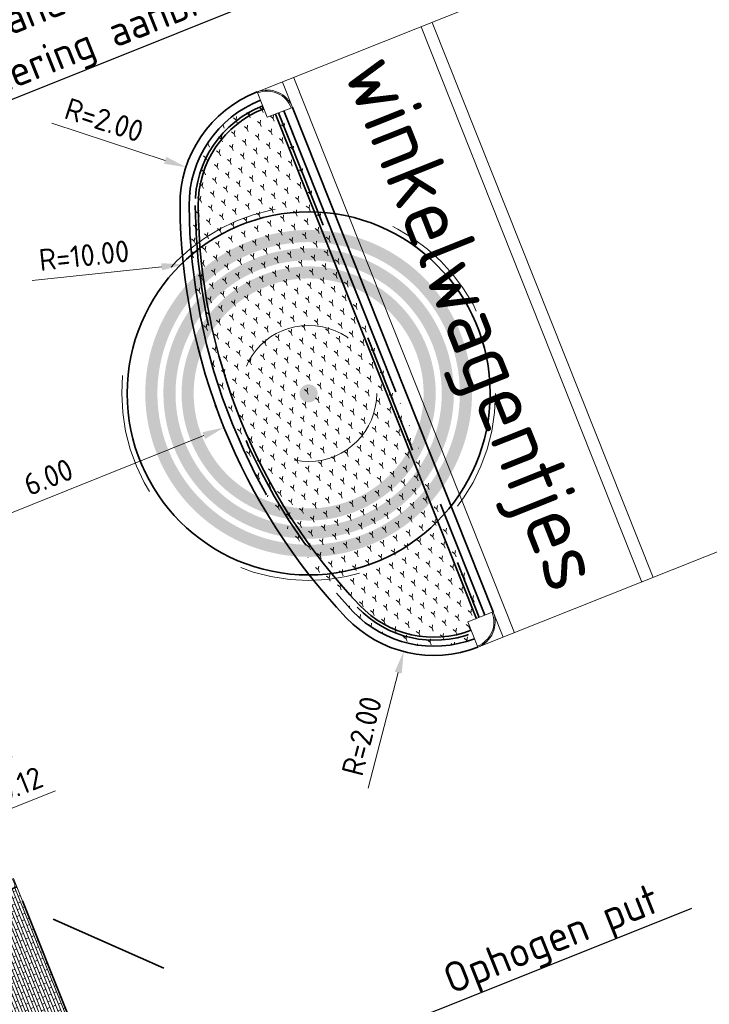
# Model space of a CAD drawing. Header units: metres. Extents: x 126075 to 126745, y 502461 to 502767.
# Tile 18 of 94: x 126568 to 126579, y 502492 to 502508. Entities that reach past the tile are written whole.
import ezdxf
from ezdxf import colors
from ezdxf.entities.mleader import LeaderData, LeaderLine
from ezdxf.enums import TextEntityAlignment as Align
from ezdxf.math import Vec2, Vec3

# ---------------------------------------------------------------- set-up
doc = ezdxf.new("R2010")
doc.units = ezdxf.units.M
doc.header["$PDSIZE"] = 1
for name, pattern in [('NLCS-HIDDEN', [4, 2, -2]), ('VH-TROTTOIRBAND-SO', [15, 5, -2, 2, -2, 2, -2]), ('ZZ-HIDDEN-SO', [4, 2, -2])]:
    doc.linetypes.add(name, pattern=pattern)
doc.layers.get('0').update_dxf_attribs({"linetype": 'CONTINUOUS'})
doc.layers.get('DEFPOINTS').update_dxf_attribs({"linetype": 'CONTINUOUS'})
doc.layers.add('N-GV-GR-BOOM-BESCHERMDEWORTELRUIMTE-GN', color=7, linetype='NLCS-HIDDEN', lineweight=0, plot=False)
doc.layers.add('N-GV-GR-BOOM_SOORT-V', color=7, linetype='CONTINUOUS', lineweight=18, true_color=0x025a01)
for name, color, linetype, lineweight in [('N-WE-GR-BEPLANTING-A-200', 92, 'CONTINUOUS', 18), ('N-WE-GR-BOOM-S', 90, 'CONTINUOUS', 25), ('N-WE-VH-CONSTRUCTIELIJN-G', 7, 'CONTINUOUS', 18), ('N-WE-VH-KANTOPSLUITING_BETONRUG-G', 7, 'ZZ-HIDDEN-SO', 35), ('N-WE-VH-KANTOPSLUITING_ELEMENT_INRIT_130 150-S', 40, 'CONTINUOUS', 25), ('N-WE-VH-KANTOPSLUITING_TROTTOIRBAND_130X150_250-G', 210, 'VH-TROTTOIRBAND-SO', 35), ('N-WE-VH-KANTOPSLUITING_TROTTOIRBAND_130X150_250_HOEKBLOK-S', 210, 'CONTINUOUS', 25), ('N-WE-VH-KANTOPSLUITING_TROTTOIRBAND_130X150_250_INRITPERRONBAND-S', 210, 'CONTINUOUS', 25), ('N-WE-VH-KANTOPSLUITING_VOORKANTBAND-G', 50, 'CONTINUOUS', 35), ('N-WE-VH-KANTOPSLUITING_WORTELSCHERM-G', 90, 'BV-BEVER-SO', 35), ('N-WE-VH-MATERIAALGRENS-G', 7, 'ZZ-HIDDEN-SO', 35), ('N-WE-VH-OPENVERHARDING_BETONSTRAATSTEEN_WAALFORMAAT-A', 252, 'CONTINUOUS', 18), ('N-WE-VH-OPENVERHARDING_TEGEL-S', 90, 'CONTINUOUS', 25), ('N-XX-GR-BOOM-T25', 7, 'CONTINUOUS', 25), ('X-XX-AL-M', 7, 'CONTINUOUS', 18), ('X-XX-AL-T25', 7, 'CONTINUOUS', 25), ('X-XX-AL-T50', 130, 'CONTINUOUS', 50)]:
    doc.layers.add(name, color=color, linetype=linetype, lineweight=lineweight)
doc.styles.add('NLCS-ISO-M200-T18', font='NLCS-ISO.ttf', dxfattribs={"height": 0.36})
doc.styles.add('NLCS-ISO-M200-T25', font='NLCS-ISO.ttf', dxfattribs={"height": 0.5})
doc.styles.add('NLCS-ISO-M200-T50', font='NLCS-ISO.ttf', dxfattribs={"height": 1})
doc.linetypes.add('BV-BEVER-SO', pattern='A,0.5,[17,NLCS.SHX,S=1,R=0,X=0,Y=0],-1,[17,NLCS.SHX,S=1,R=0,X=0,Y=0],-1,0.5', length=3)
doc.dimstyles.new('NLCS-M200-T18-PIJL_L2_H1', dxfattribs={"dimscale": 0.2, "dimtxt": 2.5, "dimasz": 1.8, "dimexe": 2, "dimexo": 2, "dimgap": 0.7, "dimtad": 1, "dimzin": 0, "dimdsep": 46, "dimtxsty": 'NLCS-ISO-M200-T18', "dimcen": 0, "dimdle": 2, "dimclrd": 256, "dimclre": 256, "dimclrt": 10, "dimadec": 1, "dimazin": 0, "dimtfac": 1, "dimtdec": 3, "dimtofl": 0, "dimtmove": 0, "dimatfit": 3, "dimfxl": 2, "dimfxlon": 1, "dimtfillclr": 256, "dimtolj": 1, "dimtzin": 0, "dimlwd": -1, "dimlwe": -1, "dimarcsym": 0})

# ---------------------------------------------------------------- blocks, each defined once
blk = doc.blocks.new('*D290')
at = {"layer": 'DEFPOINTS', "color": 0, "transparency": 16777216}
for p in [(126566.806, 502495.717), (126566.917, 502495.761), (126566.918, 502495.761)]:
    blk.add_point(p, dxfattribs=at)
at = {"layer": 'X-XX-AL-M', "transparency": 16777216}
for p, q in [((126566.806, 502495.717), (126566.658, 502496.089)), ((126567.252, 502495.894), (126567.587, 502496.027)), ((126566.806, 502495.717), (126566.918, 502495.761)), ((126566.862, 502495.739), (126567.374, 502495.093)), ((126566.918, 502495.761), (126567.065, 502495.39)), ((126566.472, 502495.584), (126566.137, 502495.451)), ((126567.374, 502495.093), (126568.303, 502495.462))]:
    blk.add_line(p, q, dxfattribs=at)
for points in [[(126567.23, 502495.95), (126567.274, 502495.839), (126566.918, 502495.761)], [(126566.45, 502495.64), (126566.494, 502495.528), (126566.806, 502495.717)]]:
    blk.add_solid(points, dxfattribs=at)
at = {"layer": 'X-XX-AL-M', "color": 10, "transparency": 16777216, "insert": (126567.72, 502495.575), "char_height": 0.36, "attachment_point": 5, "rotation": 21.6964, "style": 'NLCS-ISO-M200-T18'}
blk.add_mtext('\\A1;0.12', dxfattribs=at)
blk = doc.blocks.new('*D291')
at = {"layer": 'DEFPOINTS', "color": 0, "transparency": 16777216}
for p in [(126571.088, 502501.468), (126565.519, 502499.236), (126565.519, 502499.236)]:
    blk.add_point(p, dxfattribs=at)
at = {"layer": 'X-XX-AL-M', "transparency": 16777216}
for p, q in [((126571.088, 502501.468), (126570.94, 502501.84)), ((126570.754, 502501.335), (126565.853, 502499.37)), ((126565.519, 502499.236), (126565.371, 502499.608))]:
    blk.add_line(p, q, dxfattribs=at)
for points in [[(126570.732, 502501.39), (126570.777, 502501.279), (126571.088, 502501.468)], [(126565.831, 502499.426), (126565.876, 502499.315), (126565.519, 502499.236)]]:
    blk.add_solid(points, dxfattribs=at)
at = {"layer": 'X-XX-AL-M', "color": 10, "transparency": 16777216, "insert": (126568.185, 502500.65), "char_height": 0.36, "attachment_point": 5, "rotation": 21.8406, "style": 'NLCS-ISO-M200-T18'}
blk.add_mtext('\\A1;6.00', dxfattribs=at)
blk = doc.blocks.new('*D292')
at = {"layer": 'DEFPOINTS', "color": 0, "transparency": 16777216}
for p in [(126570.46, 502505.771), (126572.361, 502505.15)]:
    blk.add_point(p, dxfattribs=at)
at = {"layer": 'X-XX-AL-M', "transparency": 16777216}
blk.add_line((126568.244, 502506.495), (126570.118, 502505.883), dxfattribs=at)
blk.add_solid([(126570.137, 502505.94), (126570.099, 502505.826), (126570.46, 502505.771)], dxfattribs=at)
at = {"layer": 'X-XX-AL-M', "color": 10, "transparency": 16777216, "insert": (126569.109, 502506.549), "char_height": 0.36, "attachment_point": 5, "rotation": 341.912, "style": 'NLCS-ISO-M200-T18'}
blk.add_mtext('\\A1;R=2.00', dxfattribs=at)
blk = doc.blocks.new('*D293')
at = {"layer": 'DEFPOINTS', "color": 0, "transparency": 16777216}
for p in [(126574.561, 502499.703), (126574.059, 502497.767)]:
    blk.add_point(p, dxfattribs=at)
at = {"layer": 'X-XX-AL-M', "transparency": 16777216}
blk.add_line((126573.474, 502495.509), (126573.969, 502497.418), dxfattribs=at)
blk.add_solid([(126573.911, 502497.433), (126574.027, 502497.403), (126574.059, 502497.767)], dxfattribs=at)
at = {"layer": 'X-XX-AL-M', "color": 10, "transparency": 16777216, "insert": (126573.366, 502496.37), "char_height": 0.36, "attachment_point": 5, "rotation": 75.4752, "style": 'NLCS-ISO-M200-T18'}
blk.add_mtext('\\A1;R=2.00', dxfattribs=at)
blk = doc.blocks.new('*D294')
at = {"layer": 'DEFPOINTS', "color": 0, "transparency": 16777216}
for p in [(126580.361, 502505.212), (126570.416, 502504.162)]:
    blk.add_point(p, dxfattribs=at)
at = {"layer": 'X-XX-AL-M', "transparency": 16777216}
blk.add_line((126567.918, 502503.898), (126570.058, 502504.124), dxfattribs=at)
blk.add_solid([(126570.052, 502504.184), (126570.065, 502504.065), (126570.416, 502504.162)], dxfattribs=at)
at = {"layer": 'X-XX-AL-M', "color": 10, "transparency": 16777216, "insert": (126568.776, 502504.311), "char_height": 0.36, "attachment_point": 5, "rotation": 6.0269, "style": 'NLCS-ISO-M200-T18'}
blk.add_mtext('\\A1;R=10.00', dxfattribs=at)
blk = doc.blocks.new('SVH-TROTTOIRBAND HOEKBLOK_130 150X250_R450_H90UITW_HD-MM')
at = {"linetype": 'Continuous', "lineweight": 0}
for q in [(450, 450), (0, 0)]:
    blk.add_line((0, 450), q, dxfattribs=at)
for radius in [450, 430]:
    blk.add_arc((0, 450), radius, 270, 0, dxfattribs=at)
blk = doc.blocks.new('SVH-TROTTOIRBAND INRITPERRONBAND_130 150X250_RECHTS_L750_VB-MM')
at = {"linetype": 'Continuous', "lineweight": 0}
blk.add_line((0, 20), (-100, 20), dxfattribs=at)
blk.add_lwpolyline([(-150, 0), (-150, 750), (0, 750), (0, 0)], close=True, dxfattribs=at)
blk.add_arc((-100, 70), 50, 180, 270, dxfattribs=at)
blk = doc.blocks.new('SVH-TROTTOIRBAND INRITPERRONBAND_130 150X250_LINKS_L750_VB-MM')
at = {"linetype": 'Continuous', "lineweight": 0}
blk.add_line((0, 20), (100, 20), dxfattribs=at)
blk.add_lwpolyline([(150, 0), (150, 750), (0, 750), (0, 0)], close=True, dxfattribs=at)
blk.add_arc((100, 70), 50, 270, 0, dxfattribs=at)
blk = doc.blocks.new('SVH-TEGEL_300X150X80')
at = {"flags": 128}
blk.add_lwpolyline([(0, 0), (0, 0.3), (-0.15, 0.3), (-0.15, 0)], close=True, dxfattribs=at)
blk = doc.blocks.new('*U358')
at = {"layer": 'N-WE-VH-OPENVERHARDING_BETONSTRAATSTEEN_WAALFORMAAT-A'}
h = blk.add_hatch(dxfattribs=at)
h.set_pattern_fill('AVH-BSS_WAALFORMAAT_HALFST', color=256, angle=90, pattern_type=2)
h.set_pattern_definition([(180, (1.05, 1e-16), (-6e-18, -0.05), []), (90, (1.05, 1e-16), (-0.1, 0.05), [0.05, -0.05])])
h.paths.add_polyline_path([(2.4, 1.05), (0.15, 1.05), (0.15, 0), (2.4, 0)])
at = {"layer": 'N-WE-VH-CONSTRUCTIELIJN-G'}
blk.add_lwpolyline([(2.4, 1.05), (0.15, 1.05), (0.15, 0), (2.4, 0)], close=True, dxfattribs=at)
at = {"layer": 'N-WE-VH-KANTOPSLUITING_TROTTOIRBAND_130X150_250-G'}
for points in [[(0, 0.75), (0, 0.15)], [(2.55, 0.75), (2.55, 0.15)]]:
    blk.add_lwpolyline(points, dxfattribs=at)
at = {"layer": 'N-WE-VH-KANTOPSLUITING_VOORKANTBAND-G'}
for points in [[(0.15, 0.75), (0.15, 0)], [(2.4, 0.75), (2.4, 0)]]:
    blk.add_lwpolyline(points, dxfattribs=at)
at = {"layer": 'N-WE-VH-MATERIAALGRENS-G'}
for p, q in [((0.15, 1.05), (2.4, 1.05)), ((0.15, 0), (2.4, 0))]:
    blk.add_line(p, q, dxfattribs=at)
at = {"layer": 'N-WE-VH-KANTOPSLUITING_TROTTOIRBAND_130X150_250_INRITPERRONBAND-S', "xscale": 0.001, "yscale": 0.001, "zscale": 0.001}
for name, p in [('SVH-TROTTOIRBAND INRITPERRONBAND_130 150X250_LINKS_L750_VB-MM', (0, 0)), ('SVH-TROTTOIRBAND INRITPERRONBAND_130 150X250_RECHTS_L750_VB-MM', (2.55, 0))]:
    blk.add_blockref(name, p, dxfattribs=at)
at = {"layer": 'N-WE-VH-OPENVERHARDING_TEGEL-S'}
for p in [(0.15, 0.75), (2.55, 0.75)]:
    blk.add_blockref('SVH-TEGEL_300X150X80', p, dxfattribs=at)
blk = doc.blocks.new('N-SGR-BOOM_BOL_3E')
h = blk.add_hatch(color=256)
h.dxf.hatch_style = 1
edge = h.paths.add_edge_path()
edge.add_arc((0, 0), 0.15, 0, 360)
at = {"layer": 'N-GV-GR-BOOM_SOORT-V', "transparency": 33554495}
h = blk.add_hatch(color=256, dxfattribs=at)
h.dxf.hatch_style = 1
h.paths.add_polyline_path([(-2.7, 0, 1), (2.7, 0, 1)])
h.paths.add_polyline_path([(2.5, 0, -1), (-2.5, 0, -1)], flags=16)
h.paths.add_polyline_path([(1.125, 0, -1), (-1.125, 0, -1)], flags=0)
h.paths.add_polyline_path([(-1.125, -1.9), (1.125, -1.9), (1.125, -1.15), (-1.125, -1.15)], flags=8)
h = blk.add_hatch(color=256, dxfattribs=at)
h.dxf.hatch_style = 1
edge = h.paths.add_edge_path(flags=16)
edge.add_arc((0, 0), 2.2, 0, 360)
edge = h.paths.add_edge_path()
edge.add_arc((0, 0), 2.4, 0, 360)
h = blk.add_hatch(color=256, dxfattribs=at)
h.dxf.hatch_style = 1
edge = h.paths.add_edge_path()
edge.add_arc((0, 0), 2.1, 0, 360)
edge = h.paths.add_edge_path(flags=16)
edge.add_arc((0, 0), 1.9, 0, 360)
at = {"lineweight": 35}
blk.add_circle((0, 0), 3, dxfattribs=at)
at = {"layer": 'N-GV-GR-BOOM-BESCHERMDEWORTELRUIMTE-GN'}
for radius in [3.09, 1.125]:
    blk.add_circle((0, 0), radius, dxfattribs=at)
at = {"layer": 'N-XX-GR-BOOM-T25', "style": 'NLCS-ISO-M200-T25'}
blk.add_attdef('SOORT', text='', height=0.5, dxfattribs=at).set_placement((0, -1.525), align=Align.MIDDLE_CENTER)

msp = doc.modelspace()

# ---------------------------------------------------------------- hatches: boundary and pattern name
at = {"layer": 'N-WE-GR-BEPLANTING-A-200', "transparency": 33554559}
h = msp.add_hatch(dxfattribs=at)
h.set_pattern_fill('AGR-BEPLANTING_SOORT_01-SO', color=256, scale=0.2, pattern_type=2)
h.set_pattern_definition([(81.8131, (126553.15677, 502551.854), (-0.18151854, 0.14277374), [0.0577352, -0.1732052]), (141.8131, (126553.15677, 502551.854), (-0.21440496, -0.0858128), [0.0577352, -0.1732052]), (291.8131, (126553.15677, 502551.85401), (0.18151848, -0.14277382), [0.05, -0.35])])
edge = h.paths.add_edge_path()
edge.add_arc((126574.561, 502499.703), 1.85, 223.5242, 291.1615)
edge.add_line((126575.228, 502497.978), (126575.121, 502498.255))
edge.add_line((126575.121, 502498.255), (126575.4, 502498.365))
edge.add_line((126575.4, 502498.365), (126572.082, 502506.704))
edge.add_line((126572.082, 502506.704), (126571.802, 502506.595))
edge.add_line((126571.802, 502506.595), (126571.694, 502506.875))
edge.add_arc((126572.361, 502505.15), 1.85, 111.1617, 180.445)
edge.add_arc((126580.361, 502505.212), 9.85, 180.445, 223.5242)

# ---------------------------------------------------------------- linework, layer by layer
at = {"layer": 'N-WE-VH-CONSTRUCTIELIJN-G', "flags": 128}
for points in [[(126631.048, 502530.652), (126571.64, 502507.015)], [(126575.286, 502497.839), (126634.698, 502521.478)]]:
    msp.add_lwpolyline(points, dxfattribs=at)
at = {"layer": 'N-WE-VH-CONSTRUCTIELIJN-G'}
for points in [[(126574.347, 502508.087), (126577.997, 502498.913)], [(126574.532, 502508.161), (126578.183, 502498.987)], [(126572.241, 502507.249), (126575.891, 502498.075)], [(126572.055, 502507.175), (126575.706, 502498.001)]]:
    msp.add_lwpolyline(points, dxfattribs=at)
at = {"layer": 'N-WE-VH-KANTOPSLUITING_BETONRUG-G'}
msp.add_lwpolyline([(126571.73, 502506.782, 0.311865), (126570.612, 502505.136, 0.190214), (126573.292, 502498.498, 0.304001), (126575.192, 502498.071, 0.304001)], format="xyb", dxfattribs=at)
msp.add_lwpolyline([(126571.988, 502506.668), (126575.307, 502498.328)], dxfattribs=at)
at = {"layer": 'N-WE-VH-KANTOPSLUITING_TROTTOIRBAND_130X150_250-G'}
msp.add_lwpolyline([(126571.694, 502506.875, 0.311865), (126570.512, 502505.136, 0.190214), (126573.219, 502498.429, 0.304001), (126575.228, 502497.978, 0.304001)], format="xyb", dxfattribs=at)
msp.add_lwpolyline([(126572.08, 502506.703), (126575.4, 502498.365)], dxfattribs=at)
at = {"layer": 'N-WE-VH-KANTOPSLUITING_VOORKANTBAND-G', "flags": 128}
msp.add_lwpolyline([(126571.639, 502507.015, 0.311865), (126570.362, 502505.134, 0.190214), (126573.11, 502498.325, 0.304001), (126575.283, 502497.838)], format="xyb", dxfattribs=at)
msp.add_lwpolyline([(126572.22, 502506.757), (126575.54, 502498.42)], dxfattribs=at)
at = {"layer": 'N-WE-VH-KANTOPSLUITING_WORTELSCHERM-G'}
msp.add_lwpolyline([(126571.748, 502506.735, 0.311865), (126570.662, 502505.137, 0.190214), (126573.328, 502498.532, 0.304001), (126575.174, 502498.117, 0.304001)], format="xyb", dxfattribs=at)
msp.add_lwpolyline([(126571.941, 502506.648), (126575.261, 502498.309)], dxfattribs=at)
at = {"layer": 'N-WE-VH-MATERIAALGRENS-G', "flags": 128}
msp.add_lwpolyline([(126573.539, 502489.371), (126575.49, 502490.147), (126567.796, 502493.554)], dxfattribs=at)

# ---------------------------------------------------------------- block references
at = {"layer": 'N-WE-GR-BOOM-S', "rotation": 20.8957044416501}
msp.add_blockref('N-SGR-BOOM_BOL_3E', (126572.488, 502502.031), dxfattribs=at)
at = {"layer": 'N-WE-VH-KANTOPSLUITING_ELEMENT_INRIT_130 150-S', "rotation": 111.840274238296}
msp.add_blockref('*U358', (126568.56, 502491.648), dxfattribs=at)
at = {"layer": 'N-WE-VH-KANTOPSLUITING_TROTTOIRBAND_130X150_250_HOEKBLOK-S', "xscale": -0.001, "yscale": 0.001, "zscale": 0.001}
for p, rotation in [((126571.638, 502507.015), 201.1603230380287), ((126575.54, 502498.42), 111.4309251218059)]:
    msp.add_blockref('SVH-TROTTOIRBAND HOEKBLOK_130 150X250_R450_H90UITW_HD-MM', p, dxfattribs=dict(at, rotation=rotation))

# ---------------------------------------------------------------- texts
at = {"layer": 'X-XX-AL-T50', "insert": (126573.978, 502507.741), "char_height": 1, "attachment_point": 1, "rotation": 291.6964, "style": 'NLCS-ISO-M200-T50'}
msp.add_mtext_dynamic_manual_height_columns('winkelwagentjes', width=0.90457, gutter_width=5, heights=[0], dxfattribs=at)

# ---------------------------------------------------------------- dimensions: what is measured, and where the dimension line sits
at = {"layer": 'X-XX-AL-M'}
for center, mpoint, picture, middle in [((126572.361, 502505.15), (126570.46, 502505.771), '*D292', (126569.109, 502506.549)), ((126580.361, 502505.212), (126570.416, 502504.162), '*D294', (126568.776, 502504.311)), ((126574.561, 502499.703), (126574.059, 502497.767), '*D293', (126573.366, 502496.37))]:
    dim = msp.add_radius_dim(center=center, mpoint=mpoint, dimstyle='NLCS-M200-T18-PIJL_L2_H1', override={"dimpost": 'R=<>'}, dxfattribs=at)
    dim.commit()
    dim.dimension.update_dxf_attribs({"geometry": picture, "text_midpoint": middle})
dim = msp.add_aligned_dim(p1=(126571.088, 502501.468), p2=(126565.519, 502499.236), distance=0, dimstyle='NLCS-M200-T18-PIJL_L2_H1', dxfattribs=at)
dim.commit()
dim.dimension.update_dxf_attribs({"geometry": '*D291', "text_midpoint": (126568.185, 502500.65)})
dim = msp.add_linear_dim(base=(126566.918, 502495.761), p1=(126566.806, 502495.717), p2=(126566.917, 502495.761), angle=201.6964, dimstyle='NLCS-M200-T18-PIJL_L2_H1', override={"dimtmove": 1}, dxfattribs=at)
dim.commit()
dim.dimension.update_dxf_attribs({"geometry": '*D290', "text_midpoint": (126567.386, 502495.442)})

# ---------------------------------------------------------------- leaders
at = {"layer": 'X-XX-AL-T25'}
ml = msp.add_multileader_mtext('Standard', dxfattribs=at)
ml.set_content('Rijwielpadband 40/120 mm, \\Pgele markering aanbrengen', color=256, style='NLCS-ISO-M200-T25')
ml.set_leader_properties(color=256, linetype='ByLayer', lineweight=-1)
ml.build(insert=Vec2(0, 0))
ml.multileader.update_dxf_attribs({"text_left_attachment_type": 5, "text_right_attachment_type": 5, "dogleg_length": 0.5, "arrow_head_size": 0.5})
ctx = ml.context
ctx.base_point, ctx.char_height, ctx.arrow_head_size, ctx.landing_gap_size, ctx.plane_origin, ctx.plane_x_axis, ctx.plane_y_axis = Vec3(126564.788, 502505.775), 0.5, 0.5, 0.18, Vec3(-311748.786, 778909.717), Vec3(0.928401, 0.37158), Vec3(-0.37158, 0.928401)
ctx.left_attachment, ctx.right_attachment = 5, 5
notes = []
notes.append((ctx, [(0, (1, 1, 0), (126564.323, 502505.589), (0.928401, 0.37158), 0.5, [(0, [(126563.768, 502502.063)], 0, [])])]))
ctx.mtext.insert, ctx.mtext.text_direction, ctx.mtext.rotation, ctx.mtext.flow_direction = Vec3(126564.403, 502507.219), Vec3(0.928401, 0.37158), 0.38071, 5
ml = msp.add_multileader_mtext('Standard', dxfattribs=at)
ml.set_content('Ophogen put', color=256, style='NLCS-ISO-M200-T25')
ml.set_leader_properties(color=256, linetype='ByLayer', lineweight=-1)
ml.build(insert=Vec2(0, 0))
ml.multileader.update_dxf_attribs({"text_left_attachment_type": 5, "text_right_attachment_type": 5, "dogleg_length": 0.5, "arrow_head_size": 0.5})
ctx = ml.context
ctx.base_point, ctx.char_height, ctx.arrow_head_size, ctx.landing_gap_size, ctx.plane_x_axis, ctx.plane_y_axis = Vec3(126574.733, 502491.891), 0.5, 0.5, 0.18, Vec3(0.92865, 0.370958), Vec3(-0.370958, 0.92865)
ctx.left_attachment, ctx.right_attachment = 5, 5
notes.append((ctx, [(0, (1, 1, 0), (126574.268, 502491.705), (0.92865, 0.370958), 0.5, [(0, [(126573.823, 502488.626)], 0, [])])]))
ctx.mtext.insert, ctx.mtext.text_direction, ctx.mtext.rotation, ctx.mtext.flow_direction = Vec3(126574.659, 502492.561), Vec3(0.92865, 0.370958), 0.380041, 5
for ctx, leaders in notes:
    for number, flags, end, landing, length, lines in leaders:
        leader = LeaderData()
        leader.index, (leader.has_last_leader_line, leader.has_dogleg_vector, leader.attachment_direction) = number, flags
        leader.last_leader_point, leader.dogleg_vector, leader.dogleg_length = Vec3(end), Vec3(landing), length
        for number, points, colour, breaks in lines:
            line = LeaderLine()
            line.index, line.vertices, line.color, line.breaks = number, Vec3.list(points), colors.encode_raw_color(colour), breaks
            leader.lines.append(line)
        ctx.leaders.append(leader)

doc.saveas('drawing.dxf')
